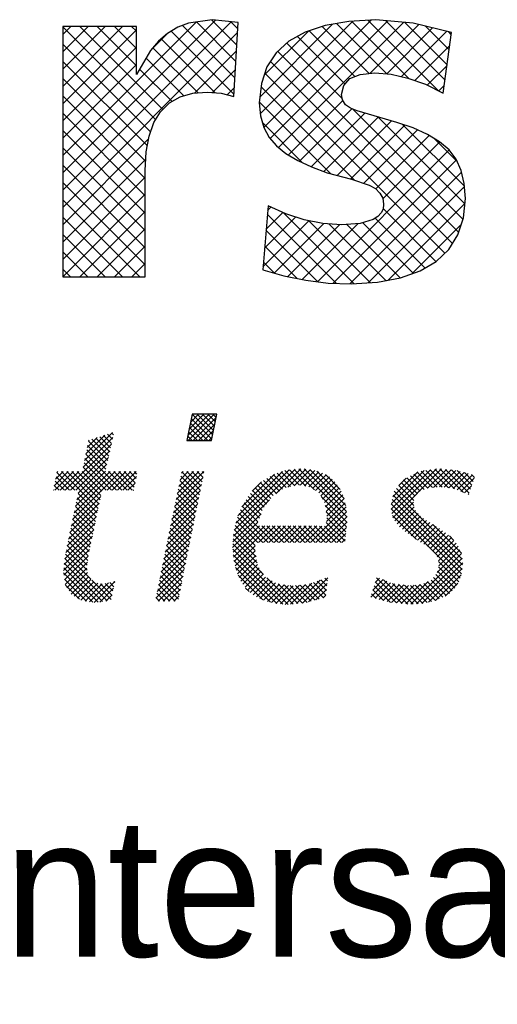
# Model space of a CAD drawing. Extents: x -33748 to 12452, y -14932 to 2888.
# Tile 180 of 194: x -23940 to -23717, y 1830 to 2289. Entities that reach past the tile are written whole.
import ezdxf

# ---------------------------------------------------------------- set-up
doc = ezdxf.new("R2010")
doc.units = 0
doc.header["$LTSCALE"] = 20
doc.layers.get('0').update_dxf_attribs({"color": 15, "linetype": 'CONTINUOUS'})
for name, color, linetype in [('7', 7, 'CONTINUOUS'), ('BL$4----', 7, 'CONTINUOUS'), ('SANITAIR', 7, 'CONTINUOUS')]:
    doc.layers.add(name, color=color, linetype=linetype)

# ---------------------------------------------------------------- blocks, each defined once
blk = doc.blocks.new('*X3')
at = {"color": 0}
for p, q in [((71.641, -45.102), (73.47, -43.273)), ((71.658, -45.534), (73.919, -43.273)), ((71.755, -44.539), (73.021, -43.273)), ((71.869, -43.976), (72.572, -43.273)), ((73.711, -45.424), (71.935, -43.647)), ((71.983, -43.414), (72.123, -43.273)), ((73.787, -45.05), (72.011, -43.274)), ((72.107, -45.534), (74.09, -43.552)), ((73.862, -44.676), (72.459, -43.273)), ((73.938, -44.303), (72.908, -43.273)), ((74.013, -43.929), (73.357, -43.273)), ((74.089, -43.556), (73.806, -43.273)), ((62.756, -47.252), (65.167, -44.841)), ((72.475, -45.534), (71.709, -44.768)), ((72.924, -45.534), (71.784, -44.395)), ((73.373, -45.534), (71.86, -44.021)), ((72.556, -45.534), (73.976, -44.114)), ((73.005, -45.534), (73.862, -44.677)), ((62.639, -47.819), (65.2, -45.257)), ((62.874, -46.685), (64.501, -45.058)), ((62.991, -46.119), (63.835, -45.275)), ((64.755, -47.244), (63.101, -45.59)), ((63.109, -45.552), (63.169, -45.493)), ((64.838, -46.877), (63.383, -45.423)), ((64.92, -46.51), (63.722, -45.312)), ((65.002, -46.143), (64.06, -45.202)), ((65.084, -45.776), (64.399, -45.092)), ((65.166, -45.409), (64.738, -44.981)), ((65.248, -45.042), (65.076, -44.871)), ((71.577, -45.534), (71.558, -45.515)), ((72.026, -45.534), (71.633, -45.142)), ((73.454, -45.534), (73.748, -45.24)), ((61.103, -49.803), (65.071, -45.836)), ((61.552, -49.803), (64.941, -46.414)), ((64.591, -47.978), (62.947, -46.333)), ((64.673, -47.611), (63.024, -45.962)), ((62.001, -49.803), (64.812, -46.993)), ((65.518, -49.803), (62.793, -47.077)), ((65.967, -49.803), (62.87, -46.705)), ((60.15, -49.409), (61.357, -48.202)), ((60.205, -49.803), (61.806, -48.202)), ((60.267, -48.843), (60.908, -48.202)), ((60.383, -48.278), (60.459, -48.202)), ((60.654, -49.803), (62.255, -48.202)), ((63.934, -51.362), (60.774, -48.202)), ((64.012, -50.99), (61.223, -48.202)), ((64.09, -50.619), (61.672, -48.202)), ((61.737, -52.312), (65.847, -48.202)), ((61.853, -51.747), (65.398, -48.202)), ((61.97, -51.181), (64.949, -48.202)), ((62.087, -50.616), (64.553, -48.149)), ((64.168, -50.248), (62.121, -48.202)), ((62.203, -50.05), (64.682, -47.571)), ((64.245, -49.877), (62.561, -48.193)), ((64.62, -49.803), (62.638, -47.821)), ((65.069, -49.803), (62.715, -47.449)), ((64.695, -49.803), (66.296, -48.202)), ((66.416, -49.803), (64.815, -48.202)), ((65.144, -49.803), (66.745, -48.202)), ((66.865, -49.803), (65.264, -48.202)), ((65.593, -49.803), (67.194, -48.202)), ((67.037, -49.526), (65.713, -48.202)), ((67.114, -49.154), (66.163, -48.202)), ((67.191, -48.782), (66.612, -48.202)), ((67.268, -48.41), (67.061, -48.202)), ((70.628, -50.605), (73.031, -48.202)), ((70.744, -50.04), (72.582, -48.202)), ((70.86, -49.475), (72.133, -48.202)), ((70.977, -48.91), (71.684, -48.202)), ((71.093, -48.345), (71.235, -48.202)), ((72.724, -49.824), (71.119, -48.219)), ((72.799, -49.451), (71.551, -48.202)), ((72.875, -49.077), (72, -48.202)), ((72.951, -48.704), (72.449, -48.202)), ((73.027, -48.331), (72.898, -48.202)), ((75.623, -53.244), (80.869, -47.997)), ((75.773, -52.645), (80.371, -48.047)), ((75.953, -52.015), (79.784, -48.185)), ((79.206, -50.11), (81.367, -47.948)), ((80.839, -49.408), (79.66, -48.229)), ((81.24, -49.36), (79.991, -48.111)), ((80.239, -49.525), (81.782, -47.983)), ((81.781, -49.452), (80.376, -48.047)), ((82.537, -49.759), (80.784, -48.006)), ((80.797, -49.417), (82.196, -48.017)), ((85.336, -52.109), (81.192, -47.965)), ((81.294, -49.369), (82.557, -48.105)), ((85.299, -51.623), (81.648, -47.972)), ((81.677, -49.435), (82.905, -48.207)), ((85.228, -51.103), (82.137, -48.012)), ((85.09, -50.516), (82.729, -48.155)), ((89.124, -51.417), (92.498, -48.043)), ((89.148, -50.944), (91.979, -48.113)), ((89.197, -51.793), (93.017, -47.973)), ((89.271, -50.372), (91.423, -48.22)), ((89.278, -52.161), (93.465, -47.974)), ((93.08, -49.526), (91.704, -48.15)), ((93.526, -49.523), (92.1, -48.096)), ((92.255, -49.633), (93.874, -48.014)), ((94.052, -49.6), (92.495, -48.043)), ((92.781, -49.556), (94.283, -48.055)), ((94.578, -49.677), (92.891, -47.99)), ((93.281, -49.506), (94.691, -48.095)), ((95.348, -49.998), (93.309, -47.958)), ((93.689, -49.547), (95.053, -48.182)), ((95.843, -50.043), (93.807, -48.008)), ((95.956, -49.708), (94.305, -48.057)), ((96.07, -49.372), (94.815, -48.118)), ((61.028, -49.803), (60.233, -49.008)), ((61.477, -49.803), (60.31, -48.635)), ((61.926, -49.803), (60.386, -48.263)), ((66.042, -49.803), (67.224, -48.621)), ((70.512, -51.17), (72.944, -48.738)), ((72.572, -50.57), (70.965, -48.964)), ((72.648, -50.197), (71.042, -48.591)), ((76.295, -51.225), (79.087, -48.432)), ((77.185, -49.886), (77.99, -49.081)), ((79.259, -50.073), (78.16, -48.974)), ((79.526, -49.891), (78.437, -48.802)), ((79.793, -49.709), (78.713, -48.629)), ((80.088, -49.555), (78.997, -48.464)), ((80.464, -49.482), (79.329, -48.347)), ((82.061, -49.5), (83.229, -48.332)), ((82.369, -49.641), (83.532, -48.478)), ((82.633, -49.826), (83.816, -48.642)), ((82.897, -50.011), (84.051, -48.856)), ((83.08, -50.277), (84.286, -49.07)), ((84.757, -49.734), (83.472, -48.449)), ((89.788, -49.406), (90.429, -48.765)), ((91.408, -50.099), (90.202, -48.892)), ((91.635, -49.876), (90.49, -48.732)), ((91.957, -49.75), (90.78, -48.573)), ((92.28, -49.623), (91.07, -48.414)), ((92.672, -49.567), (91.36, -48.255)), ((94.08, -49.604), (95.407, -48.277)), ((94.472, -49.661), (95.76, -48.373)), ((94.809, -49.773), (96.114, -48.468)), ((95.126, -49.905), (96.28, -48.751)), ((96.183, -49.037), (95.43, -48.284)), ((96.297, -48.702), (96.045, -48.45)), ((60.13, -49.803), (60.079, -49.752)), ((60.579, -49.803), (60.156, -49.38)), ((66.491, -49.803), (67.107, -49.187)), ((66.94, -49.803), (66.99, -49.753)), ((70.28, -52.301), (72.715, -49.865)), ((70.396, -51.736), (72.83, -49.302)), ((72.42, -51.317), (70.812, -49.709)), ((72.496, -50.943), (70.889, -49.336)), ((78.396, -51.006), (77.23, -49.84)), ((78.591, -50.752), (77.451, -49.612)), ((78.786, -50.498), (77.672, -49.384)), ((78.992, -50.256), (77.893, -49.157)), ((83.235, -50.571), (84.478, -49.328)), ((83.391, -50.864), (84.664, -49.591)), ((83.468, -51.236), (84.823, -49.881)), ((95.247, -55.734), (89.4, -49.887)), ((91.068, -51.106), (89.601, -49.639)), ((91.089, -50.678), (89.801, -49.39)), ((91.184, -50.324), (90.001, -49.141)), ((95.443, -50.037), (96.05, -49.43)), ((61.62, -52.878), (64.146, -50.353)), ((63.778, -52.104), (62.121, -50.447)), ((63.856, -51.733), (62.198, -50.075)), ((70.164, -52.866), (72.601, -50.429)), ((72.269, -52.063), (70.659, -50.454)), ((72.344, -51.69), (70.736, -50.081)), ((75.563, -53.752), (78.68, -50.636)), ((77.921, -51.878), (76.657, -50.615)), ((78.044, -51.552), (76.838, -50.347)), ((78.201, -51.26), (77.019, -50.078)), ((85.328, -52.55), (83.107, -50.33)), ((83.526, -51.627), (84.962, -50.191)), ((83.584, -52.018), (85.089, -50.512)), ((95.233, -56.618), (89.221, -50.605)), ((95.272, -56.208), (89.3, -50.236)), ((95.76, -50.169), (95.821, -50.109)), ((61.387, -54.009), (63.907, -51.489)), ((61.504, -53.443), (64.026, -50.921)), ((63.544, -53.217), (61.891, -51.564)), ((63.622, -52.846), (61.968, -51.192)), ((63.7, -52.475), (62.045, -50.819)), ((69.931, -53.996), (72.372, -51.556)), ((70.048, -53.431), (72.486, -50.992)), ((72.041, -53.183), (70.43, -51.571)), ((72.117, -52.809), (70.506, -51.199)), ((72.193, -52.436), (70.583, -50.826)), ((78.997, -54.301), (76.182, -51.486)), ((77.674, -52.529), (76.317, -51.173)), ((77.797, -52.203), (76.477, -50.883)), ((82.199, -54.301), (85.26, -51.24)), ((85.286, -52.957), (83.451, -51.122)), ((83.561, -52.49), (85.175, -50.876)), ((95.066, -57.349), (89.122, -51.405)), ((95.166, -57), (89.141, -50.975)), ((89.456, -52.432), (91.05, -50.838)), ((89.634, -52.703), (91.113, -51.224)), ((89.838, -52.948), (91.235, -51.551)), ((61.271, -54.575), (63.788, -52.057)), ((63.389, -53.959), (61.738, -52.308)), ((63.467, -53.588), (61.814, -51.936)), ((69.815, -54.561), (72.257, -52.119)), ((71.89, -53.929), (70.277, -52.316)), ((71.965, -53.556), (70.353, -51.944)), ((75.525, -54.239), (77.941, -51.823)), ((77.65, -54.301), (75.817, -52.468)), ((78.099, -54.301), (75.911, -52.113)), ((78.548, -54.301), (76.046, -51.8)), ((82.648, -54.301), (85.301, -51.648)), ((83.097, -54.301), (85.333, -52.065)), ((85.244, -53.364), (83.529, -51.649)), ((85.202, -53.772), (83.593, -52.162)), ((91.298, -54.03), (89.23, -51.962)), ((90.091, -53.144), (91.44, -51.795)), ((90.344, -53.34), (91.654, -52.03)), ((90.599, -53.534), (91.9, -52.233)), ((90.862, -53.72), (92.175, -52.407)), ((61.05, -55.693), (63.549, -53.194)), ((61.154, -55.14), (63.669, -52.626)), ((63.233, -54.702), (61.584, -53.053)), ((63.311, -54.33), (61.661, -52.681)), ((69.583, -55.692), (72.028, -53.246)), ((69.699, -55.126), (72.143, -52.683)), ((71.738, -54.675), (70.124, -53.061)), ((71.814, -54.302), (70.2, -52.689)), ((75.498, -54.715), (77.667, -52.547)), ((75.535, -55.128), (77.81, -52.853)), ((75.571, -55.541), (78.257, -52.855)), ((75.625, -55.935), (78.704, -52.857)), ((77.444, -54.993), (75.637, -53.187)), ((77.438, -54.539), (75.727, -52.828)), ((77.709, -54.301), (79.151, -52.859)), ((79.446, -54.301), (77.999, -52.854)), ((78.158, -54.301), (79.598, -52.861)), ((79.895, -54.301), (78.45, -52.856)), ((78.607, -54.301), (80.045, -52.863)), ((80.344, -54.301), (78.901, -52.858)), ((79.056, -54.301), (80.492, -52.865)), ((80.793, -54.301), (79.352, -52.86)), ((79.505, -54.301), (80.939, -52.867)), ((81.242, -54.301), (79.803, -52.862)), ((79.954, -54.301), (81.386, -52.869)), ((81.691, -54.301), (80.254, -52.864)), ((80.403, -54.301), (81.833, -52.871)), ((82.14, -54.301), (80.705, -52.866)), ((80.852, -54.301), (82.28, -52.873)), ((82.589, -54.301), (81.156, -52.868)), ((81.301, -54.301), (82.727, -52.875)), ((83.038, -54.301), (81.606, -52.87)), ((81.75, -54.301), (83.174, -52.876)), ((83.487, -54.301), (82.057, -52.872)), ((83.936, -54.301), (82.508, -52.874)), ((84.385, -54.301), (82.959, -52.876)), ((84.834, -54.301), (83.41, -52.878)), ((83.546, -54.301), (85.332, -52.515)), ((85.161, -54.179), (83.553, -52.571)), ((83.995, -54.301), (85.28, -53.016)), ((91.125, -53.907), (92.45, -52.581)), ((91.387, -54.093), (92.725, -52.755)), ((91.661, -54.268), (93, -52.93)), ((91.944, -54.434), (93.274, -53.104)), ((92.227, -54.6), (93.549, -53.278)), ((95.169, -55.207), (92.705, -52.743)), ((60.999, -56.193), (63.43, -53.762)), ((63.029, -55.845), (61.354, -54.17)), ((63.082, -55.449), (61.431, -53.798)), ((63.155, -55.073), (61.508, -53.425)), ((69.467, -56.257), (71.914, -53.81)), ((71.511, -55.795), (69.894, -54.178)), ((71.586, -55.422), (69.97, -53.806)), ((71.662, -55.049), (70.047, -53.434)), ((77.6, -56.047), (75.545, -53.992)), ((77.522, -55.52), (75.577, -53.576)), ((84.444, -54.301), (85.229, -53.516)), ((84.893, -54.301), (85.177, -54.017)), ((92.471, -54.806), (93.804, -53.472)), ((92.712, -55.013), (94.058, -53.667)), ((92.911, -55.263), (94.312, -53.862)), ((93.096, -55.527), (94.515, -54.108)), ((94.494, -54.083), (94.145, -53.734)), ((60.948, -56.693), (63.311, -54.331)), ((60.975, -57.115), (63.191, -54.899)), ((62.972, -56.686), (61.201, -54.914)), ((62.976, -56.241), (61.277, -54.542)), ((69.235, -57.387), (71.685, -54.937)), ((69.351, -56.822), (71.799, -54.373)), ((71.359, -56.541), (69.741, -54.923)), ((71.435, -56.168), (69.817, -54.551)), ((80.284, -59.63), (75.511, -54.856)), ((78.147, -57.043), (75.512, -54.409)), ((75.71, -56.3), (77.437, -54.573)), ((75.794, -56.665), (77.447, -55.012)), ((93.09, -56.88), (95.041, -54.93)), ((93.194, -55.878), (94.716, -54.357)), ((93.221, -56.3), (94.898, -54.623)), ((61.036, -57.503), (63.081, -55.458)), ((64.711, -59.323), (61.053, -55.665)), ((63.288, -57.451), (61.124, -55.287)), ((69.119, -57.952), (71.57, -55.5)), ((71.207, -57.288), (69.588, -55.668)), ((71.283, -56.915), (69.664, -55.296)), ((79.804, -59.598), (75.554, -55.349)), ((79.309, -59.552), (75.605, -55.849)), ((75.915, -56.993), (77.504, -55.403)), ((76.055, -57.302), (77.562, -55.795)), ((90.814, -59.606), (95.183, -55.236)), ((91.297, -59.571), (95.234, -55.634)), ((63.92, -59.43), (60.97, -56.48)), ((64.316, -59.376), (61.012, -56.072)), ((61.097, -57.892), (63.011, -55.977)), ((61.246, -58.191), (62.942, -56.495)), ((68.886, -59.082), (71.341, -56.627)), ((69.002, -58.517), (71.456, -56.064)), ((71.056, -58.034), (69.435, -56.413)), ((71.131, -57.661), (69.511, -56.041)), ((78.738, -59.43), (75.74, -56.433)), ((76.196, -57.61), (77.62, -56.186)), ((76.38, -57.875), (77.782, -56.473)), ((91.78, -59.537), (95.284, -56.033)), ((92.334, -59.432), (95.242, -56.525)), ((94.773, -57.954), (93.203, -56.383)), ((94.939, -57.671), (93.207, -55.939)), ((63.465, -59.424), (60.942, -56.901)), ((62.937, -59.345), (61.025, -57.433)), ((61.424, -58.462), (63.007, -56.879)), ((61.602, -58.734), (63.13, -57.206)), ((61.864, -58.921), (63.306, -57.479)), ((65.041, -59.203), (63.375, -57.538)), ((69.086, -59.332), (71.227, -57.191)), ((70.828, -59.154), (69.205, -57.531)), ((70.904, -58.781), (69.282, -57.158)), ((70.98, -58.407), (69.358, -56.786)), ((78.093, -59.234), (75.968, -57.109)), ((76.567, -58.137), (77.957, -56.747)), ((76.767, -58.386), (78.132, -57.021)), ((77.016, -58.586), (78.335, -57.267)), ((77.264, -58.786), (78.616, -57.435)), ((80.689, -59.586), (78.423, -57.32)), ((80.988, -59.553), (83.018, -57.523)), ((81.492, -59.498), (83.67, -57.32)), ((83.6, -58.006), (83.09, -57.496)), ((83.642, -57.599), (83.415, -57.373)), ((87.541, -58.389), (88.447, -57.482)), ((87.741, -57.739), (88.131, -57.349)), ((90.077, -59.544), (87.867, -57.334)), ((90.576, -59.594), (88.477, -57.495)), ((93.863, -58.84), (92.564, -57.541)), ((94.143, -58.671), (92.777, -57.305)), ((92.945, -59.27), (95.146, -57.07)), ((94.368, -58.447), (92.98, -57.059)), ((94.593, -58.222), (93.12, -56.75)), ((62.318, -59.175), (61.108, -57.965)), ((62.152, -59.082), (63.567, -57.666)), ((62.44, -59.243), (63.889, -57.793)), ((62.806, -59.325), (64.284, -57.847)), ((63.197, -59.384), (64.822, -57.758)), ((63.588, -59.442), (65.373, -57.656)), ((64.069, -59.41), (65.25, -58.228)), ((65.12, -58.834), (64.127, -57.841)), ((65.199, -58.464), (64.543, -57.808)), ((65.279, -58.095), (64.92, -57.735)), ((65.358, -57.725), (65.284, -57.651)), ((70.108, -59.332), (69.052, -58.276)), ((70.557, -59.332), (69.129, -57.903)), ((69.535, -59.332), (71.113, -57.754)), ((69.984, -59.332), (70.998, -58.318)), ((76.911, -58.501), (76.616, -58.207)), ((77.542, -58.958), (78.896, -57.604)), ((77.841, -59.108), (79.177, -57.772)), ((78.14, -59.258), (79.529, -57.869)), ((78.485, -59.362), (79.921, -57.926)), ((78.839, -59.457), (80.313, -57.983)), ((79.203, -59.542), (80.714, -58.031)), ((81.094, -59.541), (79.404, -57.851)), ((79.613, -59.58), (81.232, -57.962)), ((81.499, -59.497), (79.929, -57.927)), ((80.024, -59.619), (81.75, -57.893)), ((81.896, -59.445), (80.454, -58.004)), ((80.484, -59.608), (82.294, -57.798)), ((82.247, -59.348), (80.905, -58.005)), ((82.599, -59.25), (81.301, -57.953)), ((82.951, -59.153), (81.698, -57.9)), ((82.032, -59.407), (83.619, -57.82)), ((83.302, -59.056), (82.094, -57.847)), ((83.516, -58.82), (82.439, -57.743)), ((82.652, -59.236), (83.567, -58.321)), ((83.558, -58.413), (82.764, -57.619)), ((87.393, -58.985), (88.762, -57.616)), ((88.476, -59.29), (87.549, -58.363)), ((89.077, -59.442), (87.655, -58.02)), ((87.743, -59.084), (89.078, -57.749)), ((89.577, -59.493), (87.761, -57.677)), ((88.094, -59.182), (89.438, -57.838)), ((88.444, -59.281), (89.833, -57.893)), ((88.795, -59.38), (90.227, -57.947)), ((89.171, -59.452), (90.621, -58.002)), ((91.022, -59.591), (89.242, -57.811)), ((89.579, -59.493), (91.11, -57.963)), ((91.441, -59.561), (89.763, -57.883)), ((89.987, -59.535), (91.617, -57.905)), ((91.854, -59.526), (90.284, -57.955)), ((90.394, -59.576), (92.318, -57.652)), ((92.23, -59.452), (90.779, -58.001)), ((92.606, -59.379), (91.181, -57.955)), ((92.946, -59.27), (91.584, -57.908)), ((93.269, -59.144), (91.945, -57.82)), ((93.582, -59.008), (92.255, -57.681)), ((93.768, -58.896), (94.862, -57.803)), ((64.588, -59.34), (65.127, -58.8)), ((69.21, -59.332), (68.899, -59.021)), ((69.659, -59.332), (68.976, -58.648)), ((70.433, -59.332), (70.884, -58.881)), ((83.273, -59.064), (83.516, -58.821)), ((87.851, -59.114), (87.443, -58.706))]:
    blk.add_line(p, q, dxfattribs=at)
blk = doc.blocks.new('A$C32F70CB8')
at = {"color": 170}
for p, q in [((1036.18, 201.5), (1107.55, 272.87)), ((1036.18, 193.42), (1114.85, 272.09)), ((1036.18, 209.58), (1098.59, 272)), ((1117.06, 253.54), (1098.6, 272)), ((1117.52, 261.16), (1105.69, 273)), ((1117.99, 268.78), (1114.66, 272.11)), ((1128.43, 229.09), (1171.71, 272.38)), ((1130.11, 222.69), (1180.33, 272.91)), ((1133.02, 217.52), (1188.04, 272.53)), ((1136.93, 213.35), (1195.45, 271.86)), ((1187.49, 247.78), (1164.03, 271.23)), ((1197.62, 245.72), (1171.01, 272.33)), ((1211.49, 239.94), (1178.62, 272.8)), ((1214.72, 244.79), (1186.87, 272.64)), ((1215.68, 251.91), (1195.76, 271.83)), ((1036.18, 266.16), (1039.92, 269.9)), ((1036.18, 258.07), (1048, 269.9)), ((1036.18, 249.99), (1056.08, 269.9)), ((1036.18, 241.91), (1064.17, 269.9)), ((1079.59, 226.35), (1036.18, 269.77)), ((1036.18, 233.83), (1070.62, 268.27)), ((1036.18, 185.33), (1117.88, 267.03)), ((1082.93, 231.1), (1044.13, 269.9)), ((1070.62, 251.49), (1052.21, 269.9)), ((1070.62, 259.57), (1060.3, 269.9)), ((1070.62, 267.65), (1068.38, 269.9)), ((1116.14, 238.3), (1086.81, 267.63)), ((1116.6, 245.92), (1092.13, 270.39)), ((1128.31, 237.05), (1162.15, 270.9)), ((1130.25, 247.07), (1150.92, 267.75)), ((1172.62, 246.48), (1151.24, 267.85)), ((1179.28, 247.9), (1157.35, 269.83)), ((1179.6, 247.93), (1202.46, 270.8)), ((1187.52, 247.77), (1208.94, 269.19)), ((1194.35, 246.51), (1215.41, 267.58)), ((1216.63, 259.04), (1205.67, 270)), ((1217.59, 266.16), (1216.42, 267.33)), ((1077.3, 258.78), (1085.02, 266.51)), ((1107.41, 238.95), (1082.22, 264.14)), ((1166.76, 236.17), (1140.82, 262.12)), ((1167.99, 243.03), (1145.79, 265.22)), ((1077.21, 220.65), (1036.18, 261.68)), ((1036.18, 225.75), (1070.62, 260.19)), ((1099.36, 238.92), (1078.31, 259.97)), ((1097.72, 238.79), (1117.36, 258.43)), ((1221.1, 173.75), (1136.59, 258.26)), ((1200.58, 244.67), (1216.89, 260.98)), ((1075.7, 214.09), (1036.18, 253.6)), ((1092.69, 237.5), (1075.09, 255.1)), ((1218.22, 168.54), (1133.2, 253.57)), ((1036.18, 217.66), (1070.62, 252.1)), ((1087.27, 234.84), (1072.1, 250.01)), ((1106.07, 239.06), (1116.84, 249.83)), ((1206.45, 242.45), (1215.64, 251.64)), ((1074.93, 206.77), (1036.18, 245.52)), ((1214.65, 164.03), (1130.58, 248.11)), ((1113.05, 237.96), (1116.32, 241.23)), ((1172.43, 198.18), (1128.85, 241.75)), ((1211.84, 239.76), (1214.39, 242.31)), ((1074.68, 198.93), (1036.18, 237.44)), ((1161.43, 201.09), (1128.01, 234.51)), ((1141.56, 209.9), (1167.02, 235.35)), ((1146.69, 206.94), (1171.25, 231.5)), ((1223.09, 179.84), (1171.57, 231.36)), ((1074.68, 190.85), (1036.18, 229.35)), ((1152.19, 204.36), (1177.24, 229.41)), ((1158.05, 202.14), (1183.49, 227.57)), ((1164.35, 200.35), (1189.78, 225.78)), ((1223.99, 187.03), (1183.42, 227.59)), ((1074.68, 182.77), (1036.18, 221.27)), ((1148.22, 206.22), (1129.42, 225.02)), ((1170.8, 198.72), (1195.91, 223.83)), ((1176.81, 196.65), (1201.79, 221.63)), ((1223.83, 195.27), (1194.93, 224.17)), ((1036.18, 177.25), (1076.28, 217.35)), ((1182.33, 194.08), (1207.29, 219.04)), ((1220.5, 206.67), (1209.43, 217.75)), ((1074.68, 174.69), (1036.18, 213.19)), ((1155.1, 150.7), (1216.67, 212.26)), ((1185.67, 189.34), (1212.31, 215.98)), ((1036.18, 169.17), (1075, 207.99)), ((1162.46, 149.97), (1220.09, 207.6)), ((1074.68, 166.61), (1036.18, 205.11)), ((1036.18, 161.09), (1074.68, 199.59)), ((1170.26, 149.69), (1222.48, 201.9)), ((1074.68, 158.52), (1036.18, 197.03)), ((1178.83, 150.18), (1223.83, 195.18)), ((1036.18, 153.01), (1074.68, 191.51)), ((1072.18, 152.94), (1036.18, 188.94)), ((1131.87, 184.04), (1133.42, 185.59)), ((1210.47, 160.13), (1185.77, 184.83)), ((1188.17, 151.44), (1224.01, 187.28)), ((1064.1, 152.94), (1036.18, 180.86)), ((1044.2, 152.94), (1074.68, 183.43)), ((1130.41, 166.41), (1144.9, 180.9)), ((1131.14, 175.22), (1138.98, 183.07)), ((1164.11, 149.91), (1131.73, 182.3)), ((1172.35, 149.76), (1139.09, 183.02)), ((1205.36, 157.17), (1182.15, 180.37)), ((1052.28, 152.94), (1074.68, 175.34)), ((1129.67, 157.6), (1151.17, 179.09)), ((1155.27, 150.68), (1131.11, 174.84)), ((1134.9, 154.74), (1157.96, 177.8)), ((1141.33, 153.09), (1165.59, 177.35)), ((1148.04, 151.71), (1174.22, 177.9)), ((1179.94, 150.25), (1151.08, 179.11)), ((1187.05, 151.22), (1160.63, 177.64)), ((1193.82, 152.54), (1168.86, 177.49)), ((1199.78, 154.66), (1176.14, 178.3)), ((1199.31, 154.49), (1222.33, 177.51)), ((1056.02, 152.94), (1036.18, 172.78)), ((1060.36, 152.94), (1074.68, 167.26)), ((1145.66, 152.2), (1130.49, 167.38)), ((1047.94, 152.94), (1036.18, 164.7)), ((1039.85, 152.94), (1036.18, 156.61)), ((1068.44, 152.94), (1074.68, 159.18)), ((1135.09, 154.69), (1129.87, 159.91))]:
    blk.add_line(p, q, dxfattribs=at)
at = {"layer": '7', "color": 170, "linetype": 'CONTINUOUS'}
for p, q in [((1094.85, 271.47), (1089.88, 269.5)), ((1105.98, 273.04), (1094.85, 271.47)), ((1118.16, 271.73), (1105.98, 273.04)), ((1116.07, 237.16), (1118.16, 271.73)), ((1169.77, 272.26), (1158.76, 270.29)), ((1182.47, 273.04), (1169.77, 272.26)), ((1199.76, 271.47), (1182.47, 273.04)), ((1217.7, 267.01), (1199.76, 271.47)), ((1070.62, 269.9), (1036.18, 269.9)), ((1036.18, 269.9), (1036.18, 152.94)), ((1070.62, 247.5), (1070.62, 269.9)), ((1085.16, 266.62), (1080.97, 263.09)), ((1089.88, 269.5), (1085.16, 266.62)), ((1149.47, 267.28), (1141.74, 262.96)), ((1158.76, 270.29), (1149.47, 267.28)), ((1213.91, 238.73), (1217.7, 267.01)), ((1080.97, 263.09), (1077.17, 258.63)), ((1141.74, 262.96), (1135.85, 257.59)), ((1077.17, 258.63), (1070.62, 247.5)), ((1135.85, 257.59), (1131.52, 251.04)), ((1131.52, 251.04), (1129.03, 243.31)), ((1167.41, 242.39), (1170.29, 245.54)), ((1170.29, 245.54), (1175.14, 247.5)), ((1175.14, 247.5), (1181.95, 248.16)), ((1181.95, 248.16), (1189.55, 247.63)), ((1189.55, 247.63), (1197.4, 245.8)), ((1197.4, 245.8), (1205.52, 242.92)), ((1096.95, 238.73), (1103.63, 239.25)), ((1103.63, 239.25), (1110.17, 238.73)), ((1129.03, 243.31), (1127.99, 234.27)), ((1166.36, 238.07), (1167.41, 242.39)), ((1205.52, 242.92), (1213.91, 238.73)), ((1086.08, 234.15), (1091.05, 237.03)), ((1091.05, 237.03), (1096.95, 238.73)), ((1110.17, 238.73), (1116.07, 237.16)), ((1166.89, 235.58), (1166.36, 238.07)), ((1168.2, 233.36), (1166.89, 235.58)), ((1078.74, 224.98), (1081.89, 230.08)), ((1081.89, 230.08), (1086.08, 234.15)), ((1127.99, 234.27), (1128.51, 228.12)), ((1170.55, 231.78), (1168.2, 233.36)), ((1173.7, 230.48), (1170.55, 231.78)), ((1181.56, 228.12), (1173.7, 230.48)), ((1128.51, 228.12), (1130.09, 222.75)), ((1192.16, 225.1), (1181.56, 228.12)), ((1076.52, 218.69), (1078.74, 224.98)), ((1130.09, 222.75), (1132.57, 218.03)), ((1199.89, 222.49), (1192.16, 225.1)), ((1206.57, 219.48), (1199.89, 222.49)), ((1075.21, 211.35), (1076.52, 218.69)), ((1132.57, 218.03), (1135.98, 214.11)), ((1212.2, 216.07), (1206.57, 219.48)), ((1216.66, 212.27), (1212.2, 216.07)), ((1135.98, 214.11), (1140.43, 210.57)), ((1219.93, 207.95), (1216.66, 212.27)), ((1074.68, 202.71), (1075.21, 211.35)), ((1140.43, 210.57), (1145.93, 207.3)), ((1145.93, 207.3), (1152.35, 204.28)), ((1222.29, 202.71), (1219.93, 207.95)), ((1074.68, 152.94), (1074.68, 202.71)), ((1152.35, 204.28), (1159.68, 201.53)), ((1223.73, 196.56), (1222.29, 202.71)), ((1159.68, 201.53), (1171.08, 198.65)), ((1171.08, 198.65), (1179.33, 195.77)), ((1179.33, 195.77), (1182.21, 194.2)), ((1182.21, 194.2), (1184.3, 192.1)), ((1224.25, 189.61), (1223.73, 196.56)), ((1184.3, 192.1), (1185.61, 189.75)), ((1185.61, 189.75), (1186.01, 186.87)), ((1223.33, 180.58), (1224.25, 189.61)), ((1132.05, 186.21), (1129.56, 156.22)), ((1140.43, 182.41), (1132.05, 186.21)), ((1185.75, 184.64), (1184.83, 182.8)), ((1186.01, 186.87), (1185.75, 184.64)), ((1148.95, 179.53), (1140.43, 182.41)), ((1157.59, 177.82), (1148.95, 179.53)), ((1181.16, 179.79), (1175.01, 177.96)), ((1183.39, 181.1), (1181.16, 179.79)), ((1184.83, 182.8), (1183.39, 181.1)), ((1220.71, 172.59), (1223.33, 180.58)), ((1166.36, 177.3), (1157.59, 177.82)), ((1175.01, 177.96), (1166.36, 177.3)), ((1216.52, 165.78), (1220.71, 172.59)), ((1210.5, 160.15), (1216.52, 165.78)), ((1203.03, 155.82), (1210.5, 160.15)), ((1036.18, 152.94), (1074.68, 152.94)), ((1129.56, 156.22), (1139.51, 153.47)), ((1139.51, 153.47), (1149.73, 151.37)), ((1183.13, 150.46), (1193.87, 152.55)), ((1193.87, 152.55), (1203.03, 155.82)), ((1149.73, 151.37), (1160.21, 150.06)), ((1160.21, 150.06), (1170.82, 149.67)), ((1170.82, 149.67), (1183.13, 150.46))]:
    blk.add_line(p, q, dxfattribs=at)
blk.add_lwpolyline([(1105.73, 76.54), (1108.21, 88.82), (1096.62, 88.82), (1094.13, 76.54), (1105.73, 76.54)], dxfattribs=at)
at = {"color": 170, "xscale": 5.42988489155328, "yscale": 5.42988489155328, "zscale": 5.42988489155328}
blk.add_blockref('*X3', (705.6, 323.78), dxfattribs=at)

msp = doc.modelspace()

# ---------------------------------------------------------------- block references
at = {"layer": 'BL$4----', "color": 1}
msp.add_blockref('A$C32F70CB8', (-24956.19758, 2016.38706), dxfattribs=at)

# ---------------------------------------------------------------- texts
at = {"layer": 'SANITAIR', "color": 1}
msp.add_text('wastrog combinatie intersan TM4A', height=65, dxfattribs=at).set_placement((-24739.76263, 1851.93221))

doc.saveas('drawing.dxf')
